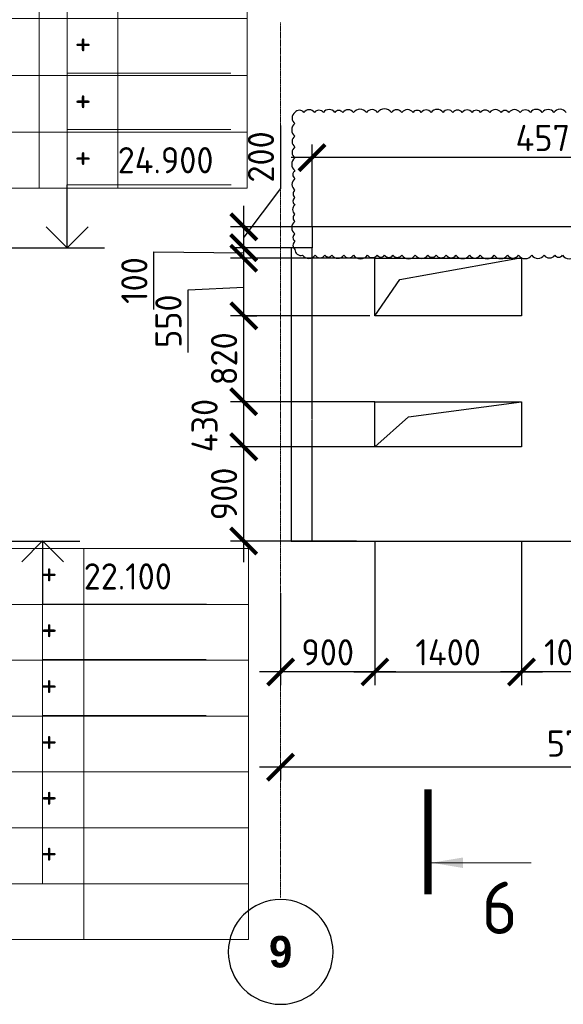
# Model space of a CAD drawing. Header units: millimetres. Extents: x 247266 to 730847, y -636031 to 10052.
# Tile 256 of 256: x 552527 to 557717, y -164710 to -155310. Entities that reach past the tile are written whole.
import ezdxf

# ---------------------------------------------------------------- set-up
doc = ezdxf.new("R2010")
doc.units = ezdxf.units.MM
for name, pattern in [('______5', [1100, 800, -100, 100, -100]), ('________', [0]), ('HIDDEN2', [4.7625, 3.175, -1.5875]), ('осевая', [50.8, 31.75, -6.35, 6.35, -6.35])]:
    doc.linetypes.add(name, pattern=pattern)
for name, color, linetype, lineweight in [('RAZMER', 7, 'Continuous', 15), ('Standard', 7, 'Continuous', 25), ('АС-Таблицы', 7, 'Continuous', 20), ('Оси', 7, '______5', 18), ('отметки', 7, 'Continuous', 18), ('Узлы', 7, 'Continuous', 0)]:
    doc.layers.add(name, color=color, linetype=linetype, lineweight=lineweight)
for name, color, linetype in [('Исправления', 1, 'Continuous'), ('РАЗМЕРЫ', 7, 'Continuous'), ('СПДС_РАЗМЕРЫ', 7, 'Continuous')]:
    doc.layers.add(name, color=color, linetype=linetype)
doc.styles.add('Century Gothic', font='GOTHIC.TTF')
doc.styles.add('GOST-2.304_Type-B', font='GOST_Common.ttf')
doc.styles.add('ГОСТ', font='GOST_Common.ttf')
doc.dimstyles.new('СПДС', dxfattribs={"dimscale": 100, "dimtxt": 2.5, "dimasz": 2.5, "dimexe": 1.25, "dimexo": 0, "dimtad": 1, "dimdec": 0, "dimtxsty": 'GOST-2.304_Type-B', "dimblk": 'ARCHTICK', "dimcen": 2.5, "dimdle": 2, "dimadec": 0, "dimazin": 2, "dimtfac": 0.75, "dimtdec": 0, "dimtmove": 1, "dimatfit": 3, "dimfxl": 1, "dimtolj": 1, "dimarcsym": 1})

# ---------------------------------------------------------------- blocks, each defined once
blk = doc.blocks.new('_ArchTick')
at = {"color": 0, "linetype": 'ByBlock', "const_width": 0.15}
blk.add_lwpolyline([(-0.5, -0.5), (0.5, 0.5)], dxfattribs=at)
blk = doc.blocks.new('*D230')
at = {"color": 0, "lineweight": -2}
for p, q in [((536285.3, -162232.6), (536285.3, -162107.6)), ((537385.3, -162232.6), (537385.3, -162107.6)), ((537585.3, -162232.6), (536085.3, -162232.6))]:
    blk.add_line(p, q, dxfattribs=at)
at = {"layer": 'DEFPOINTS', "color": 0, "ltscale": 100}
for p in [(536285.3, -162232.6), (536285.3, -162232.6), (537385.3, -162232.6)]:
    blk.add_point(p, dxfattribs=at)
at = {"color": 0, "lineweight": -2, "ltscale": 100, "xscale": 250, "yscale": 250, "zscale": 250, "rotation": 180}
blk.add_blockref('_ArchTick', (536285.3, -162232.6), dxfattribs=at)
at = {"color": 0, "lineweight": -2, "ltscale": 100, "xscale": 250, "yscale": 250, "zscale": 250}
blk.add_blockref('_ArchTick', (537385.3, -162232.6), dxfattribs=at)
at = {"color": 0, "lineweight": 0, "ltscale": 100, "insert": (536835.3, -162007.4), "char_height": 250, "width": 83333.333, "attachment_point": 5, "style": 'GOST-2.304_Type-B'}
blk.add_mtext('\\A1;1100', dxfattribs=at)
blk = doc.blocks.new('*D231')
at = {"color": 0, "lineweight": -2}
for p, q in [((533285.3, -162232.6), (533285.3, -162107.6)), ((536285.3, -162232.6), (536285.3, -162107.6)), ((536485.3, -162232.6), (533085.3, -162232.6))]:
    blk.add_line(p, q, dxfattribs=at)
at = {"layer": 'DEFPOINTS', "color": 0, "ltscale": 100}
for p in [(533285.3, -162232.6), (533285.3, -162232.6), (536285.3, -162232.6)]:
    blk.add_point(p, dxfattribs=at)
at = {"color": 0, "lineweight": -2, "ltscale": 100, "xscale": 250, "yscale": 250, "zscale": 250, "rotation": 180}
blk.add_blockref('_ArchTick', (533285.3, -162232.6), dxfattribs=at)
at = {"color": 0, "lineweight": -2, "ltscale": 100, "xscale": 250, "yscale": 250, "zscale": 250}
blk.add_blockref('_ArchTick', (536285.3, -162232.6), dxfattribs=at)
at = {"color": 0, "lineweight": 0, "ltscale": 100, "insert": (534810.4, -162007.4), "char_height": 250, "width": 83333.333, "attachment_point": 5, "style": 'GOST-2.304_Type-B'}
blk.add_mtext('\\A1;3000', dxfattribs=at)
blk = doc.blocks.new('*D232')
at = {"color": 0, "lineweight": -2}
for p, q in [((530185.3, -162656.1), (530185.3, -162107.6)), ((533285.3, -162232.6), (533285.3, -162107.6)), ((533485.3, -162232.6), (529985.3, -162232.6))]:
    blk.add_line(p, q, dxfattribs=at)
at = {"layer": 'DEFPOINTS', "color": 0, "ltscale": 100}
for p in [(530185.3, -162232.6), (533285.3, -162232.6), (530185.3, -162656.1)]:
    blk.add_point(p, dxfattribs=at)
at = {"color": 0, "lineweight": -2, "ltscale": 100, "xscale": 250, "yscale": 250, "zscale": 250, "rotation": 180}
blk.add_blockref('_ArchTick', (530185.3, -162232.6), dxfattribs=at)
at = {"color": 0, "lineweight": -2, "ltscale": 100, "xscale": 250, "yscale": 250, "zscale": 250}
blk.add_blockref('_ArchTick', (533285.3, -162232.6), dxfattribs=at)
at = {"color": 0, "lineweight": 0, "ltscale": 100, "insert": (531735.3, -162007.4), "char_height": 250, "width": 83333.333, "attachment_point": 5, "style": 'GOST-2.304_Type-B'}
blk.add_mtext('\\A1;3100', dxfattribs=at)
blk = doc.blocks.new('*D233')
at = {"color": 0, "lineweight": -2}
for p, q in [((549040.9, -162232.6), (549040.9, -162107.6)), ((550140.9, -162232.6), (550140.9, -162107.6)), ((550340.9, -162232.6), (548840.9, -162232.6))]:
    blk.add_line(p, q, dxfattribs=at)
at = {"layer": 'DEFPOINTS', "color": 0, "ltscale": 100}
for p in [(549040.9, -162232.6), (549040.9, -162232.6), (550140.9, -162232.6)]:
    blk.add_point(p, dxfattribs=at)
at = {"color": 0, "lineweight": -2, "ltscale": 100, "xscale": 250, "yscale": 250, "zscale": 250, "rotation": 180}
blk.add_blockref('_ArchTick', (549040.9, -162232.6), dxfattribs=at)
at = {"color": 0, "lineweight": -2, "ltscale": 100, "xscale": 250, "yscale": 250, "zscale": 250}
blk.add_blockref('_ArchTick', (550140.9, -162232.6), dxfattribs=at)
at = {"color": 0, "lineweight": 0, "ltscale": 100, "insert": (549590.9, -162007.4), "char_height": 250, "width": 83333.333, "attachment_point": 5, "style": 'GOST-2.304_Type-B'}
blk.add_mtext('\\A1;1100', dxfattribs=at)
blk = doc.blocks.new('*D234')
at = {"color": 0, "lineweight": -2}
for p, q in [((546040.9, -162232.6), (546040.9, -162107.6)), ((549040.9, -162232.6), (549040.9, -162107.6)), ((549240.9, -162232.6), (545840.9, -162232.6))]:
    blk.add_line(p, q, dxfattribs=at)
at = {"layer": 'DEFPOINTS', "color": 0, "ltscale": 100}
for p in [(546040.9, -162232.6), (546040.9, -162232.6), (549040.9, -162232.6)]:
    blk.add_point(p, dxfattribs=at)
at = {"color": 0, "lineweight": -2, "ltscale": 100, "xscale": 250, "yscale": 250, "zscale": 250, "rotation": 180}
blk.add_blockref('_ArchTick', (546040.9, -162232.6), dxfattribs=at)
at = {"color": 0, "lineweight": -2, "ltscale": 100, "xscale": 250, "yscale": 250, "zscale": 250}
blk.add_blockref('_ArchTick', (549040.9, -162232.6), dxfattribs=at)
at = {"color": 0, "lineweight": 0, "ltscale": 100, "insert": (547566, -162007.4), "char_height": 250, "width": 83333.333, "attachment_point": 5, "style": 'GOST-2.304_Type-B'}
blk.add_mtext('\\A1;3000', dxfattribs=at)
blk = doc.blocks.new('*D235')
at = {"color": 0, "lineweight": -2}
for p, q in [((542940.9, -162656.1), (542940.9, -162107.6)), ((546040.9, -162232.6), (546040.9, -162107.6)), ((546240.9, -162232.6), (542740.9, -162232.6))]:
    blk.add_line(p, q, dxfattribs=at)
at = {"layer": 'DEFPOINTS', "color": 0, "ltscale": 100}
for p in [(542940.9, -162232.6), (546040.9, -162232.6), (542940.9, -162656.1)]:
    blk.add_point(p, dxfattribs=at)
at = {"color": 0, "lineweight": -2, "ltscale": 100, "xscale": 250, "yscale": 250, "zscale": 250, "rotation": 180}
blk.add_blockref('_ArchTick', (542940.9, -162232.6), dxfattribs=at)
at = {"color": 0, "lineweight": -2, "ltscale": 100, "xscale": 250, "yscale": 250, "zscale": 250}
blk.add_blockref('_ArchTick', (546040.9, -162232.6), dxfattribs=at)
at = {"color": 0, "lineweight": 0, "ltscale": 100, "insert": (544490.9, -162007.4), "char_height": 250, "width": 83333.333, "attachment_point": 5, "style": 'GOST-2.304_Type-B'}
blk.add_mtext('\\A1;3100', dxfattribs=at)
blk = doc.blocks.new('NSY101')
at = {"color": 0, "linetype": 'ByBlock', "lineweight": -2}
blk.add_circle((0, 0), 50, dxfattribs=at)
blk = doc.blocks.new('*D338')
at = {"color": 0, "lineweight": -2}
for p, q in [((562468, -162445.8), (560518, -162445.8)), ((560718, -162445.8), (560718, -162570.8)), ((562268, -162445.8), (562268, -162570.8))]:
    blk.add_line(p, q, dxfattribs=at)
at = {"layer": 'DEFPOINTS', "color": 0, "ltscale": 100}
for p in [(560718, -162445.8), (560718, -162445.8), (562268, -162445.8)]:
    blk.add_point(p, dxfattribs=at)
at = {"color": 0, "lineweight": -2, "ltscale": 100, "xscale": 250, "yscale": 250, "zscale": 250, "rotation": 180}
blk.add_blockref('_ArchTick', (560718, -162445.8), dxfattribs=at)
at = {"color": 0, "lineweight": -2, "ltscale": 100, "xscale": 250, "yscale": 250, "zscale": 250}
blk.add_blockref('_ArchTick', (562268, -162445.8), dxfattribs=at)
at = {"color": 0, "lineweight": 0, "ltscale": 100, "insert": (561493, -162220.6), "char_height": 250, "width": 83333.333, "attachment_point": 5, "style": 'GOST-2.304_Type-B'}
blk.add_mtext('\\A1;1550', dxfattribs=at)
blk = doc.blocks.new('*D339')
at = {"color": 0, "lineweight": -2}
for p, q in [((560918, -162445.8), (554818, -162445.8)), ((555018, -162445.8), (555018, -162570.8)), ((560718, -162445.8), (560718, -162570.8))]:
    blk.add_line(p, q, dxfattribs=at)
at = {"layer": 'DEFPOINTS', "color": 0, "ltscale": 100}
for p in [(555018, -162445.8), (555018, -162445.8), (560718, -162445.8)]:
    blk.add_point(p, dxfattribs=at)
at = {"color": 0, "lineweight": -2, "ltscale": 100, "xscale": 250, "yscale": 250, "zscale": 250, "rotation": 180}
blk.add_blockref('_ArchTick', (555018, -162445.8), dxfattribs=at)
at = {"color": 0, "lineweight": -2, "ltscale": 100, "xscale": 250, "yscale": 250, "zscale": 250}
blk.add_blockref('_ArchTick', (560718, -162445.8), dxfattribs=at)
at = {"color": 0, "lineweight": 0, "ltscale": 100, "insert": (557893.2, -162220.4), "char_height": 250, "width": 83333.333, "attachment_point": 5, "style": 'GOST-2.304_Type-B'}
blk.add_mtext('\\A1;5700', dxfattribs=at)
blk = doc.blocks.new('*D340')
at = {"layer": 'DEFPOINTS', "color": 0, "ltscale": 100}
for p in [(555918, -160287.3), (557318, -160287.3), (557318, -161537.1)]:
    blk.add_point(p, dxfattribs=at)
at = {"layer": 'РАЗМЕРЫ', "color": 0, "lineweight": -2}
for p, q in [((555918, -160287.3), (555918, -161662.1)), ((557318, -160287.3), (557318, -161662.1)), ((555718, -161537.1), (557518, -161537.1))]:
    blk.add_line(p, q, dxfattribs=at)
at = {"layer": 'РАЗМЕРЫ', "color": 0, "lineweight": -2, "ltscale": 100, "xscale": 250, "yscale": 250, "zscale": 250, "rotation": 180}
blk.add_blockref('_ArchTick', (555918, -161537.1), dxfattribs=at)
at = {"layer": 'РАЗМЕРЫ', "color": 0, "lineweight": -2, "ltscale": 100, "xscale": 250, "yscale": 250, "zscale": 250}
blk.add_blockref('_ArchTick', (557318, -161537.1), dxfattribs=at)
at = {"layer": 'РАЗМЕРЫ', "color": 0, "lineweight": 0, "ltscale": 100, "insert": (556618, -161349.4), "char_height": 250, "attachment_point": 5, "style": 'GOST-2.304_Type-B'}
blk.add_mtext('\\A1;1400', dxfattribs=at)
blk = doc.blocks.new('*D349')
at = {"layer": 'DEFPOINTS', "color": 0, "ltscale": 100}
for p in [(555918, -160585.4), (555018, -160784.1), (555018, -161537.1)]:
    blk.add_point(p, dxfattribs=at)
at = {"layer": 'РАЗМЕРЫ', "color": 0, "lineweight": -2}
for p, q in [((555918, -160585.4), (555918, -161662.1)), ((555018, -160784.1), (555018, -161662.1)), ((556118, -161537.1), (554818, -161537.1))]:
    blk.add_line(p, q, dxfattribs=at)
at = {"layer": 'РАЗМЕРЫ', "color": 0, "lineweight": -2, "ltscale": 100, "xscale": 250, "yscale": 250, "zscale": 250, "rotation": 180}
blk.add_blockref('_ArchTick', (555018, -161537.1), dxfattribs=at)
at = {"layer": 'РАЗМЕРЫ', "color": 0, "lineweight": -2, "ltscale": 100, "xscale": 250, "yscale": 250, "zscale": 250}
blk.add_blockref('_ArchTick', (555918, -161537.1), dxfattribs=at)
at = {"layer": 'РАЗМЕРЫ', "color": 0, "lineweight": 0, "ltscale": 100, "insert": (555468, -161349.4), "char_height": 250, "attachment_point": 5, "style": 'GOST-2.304_Type-B'}
blk.add_mtext('\\A1;900', dxfattribs=at)
blk = doc.blocks.new('*D343')
at = {"layer": 'DEFPOINTS', "color": 0, "ltscale": 100}
for p in [(554666.1, -159387.3), (555869.7, -159387.3), (555741.7, -160287.3)]:
    blk.add_point(p, dxfattribs=at)
at = {"layer": 'РАЗМЕРЫ', "color": 0, "lineweight": -2}
for p, q in [((554666.1, -160487.3), (554666.1, -159187.3)), ((555869.7, -159387.3), (554541.1, -159387.3)), ((555741.7, -160287.3), (554541.1, -160287.3))]:
    blk.add_line(p, q, dxfattribs=at)
at = {"layer": 'РАЗМЕРЫ', "color": 0, "lineweight": -2, "ltscale": 100, "xscale": 250, "yscale": 250, "zscale": 250}
for p, rotation in [((554666.1, -159387.3), 90), ((554666.1, -160287.3), 270)]:
    blk.add_blockref('_ArchTick', p, dxfattribs=dict(at, rotation=rotation))
at = {"layer": 'РАЗМЕРЫ', "color": 0, "lineweight": 0, "ltscale": 100, "insert": (554478.5, -159837.3), "char_height": 250, "attachment_point": 5, "rotation": 90, "style": 'GOST-2.304_Type-B'}
blk.add_mtext('\\A1;900', dxfattribs=at)
blk = doc.blocks.new('*D344')
at = {"layer": 'DEFPOINTS', "color": 0, "ltscale": 100}
for p in [(554666.1, -157287.3), (555318, -157287.3), (555218, -157487.3)]:
    blk.add_point(p, dxfattribs=at)
at = {"layer": 'РАЗМЕРЫ', "color": 0, "lineweight": -2}
for p, q in [((555018, -156320.3), (555018, -156920.7)), ((555018, -156920.7), (554666.1, -157387.3)), ((554666.1, -157687.3), (554666.1, -157087.3)), ((555318, -157287.3), (554541.1, -157287.3)), ((555218, -157487.3), (554541.1, -157487.3))]:
    blk.add_line(p, q, dxfattribs=at)
at = {"layer": 'РАЗМЕРЫ', "color": 0, "lineweight": -2, "ltscale": 100, "xscale": 250, "yscale": 250, "zscale": 250}
for p, rotation in [((554666.1, -157287.3), 90), ((554666.1, -157487.3), 270)]:
    blk.add_blockref('_ArchTick', p, dxfattribs=dict(at, rotation=rotation))
at = {"layer": 'РАЗМЕРЫ', "color": 0, "lineweight": 0, "ltscale": 100, "insert": (554830.4, -156620.5), "char_height": 250, "attachment_point": 5, "rotation": 90, "style": 'GOST-2.304_Type-B'}
blk.add_mtext('\\A1;200', dxfattribs=at)
blk = doc.blocks.new('*D350')
at = {"layer": 'DEFPOINTS', "color": 0, "ltscale": 100}
for p in [(554666.1, -158957.3), (555918, -158957.3), (555918, -159387.3)]:
    blk.add_point(p, dxfattribs=at)
at = {"layer": 'РАЗМЕРЫ', "color": 0, "lineweight": -2}
for p, q in [((554666.1, -159587.3), (554666.1, -158757.3)), ((555918, -158957.3), (554541.1, -158957.3)), ((555918, -159387.3), (554541.1, -159387.3))]:
    blk.add_line(p, q, dxfattribs=at)
at = {"layer": 'РАЗМЕРЫ', "color": 0, "lineweight": -2, "ltscale": 100, "xscale": 250, "yscale": 250, "zscale": 250}
for p, rotation in [((554666.1, -158957.3), 90), ((554666.1, -159387.3), 270)]:
    blk.add_blockref('_ArchTick', p, dxfattribs=dict(at, rotation=rotation))
at = {"layer": 'РАЗМЕРЫ', "color": 0, "lineweight": 0, "ltscale": 100, "insert": (554292, -159185), "char_height": 250, "attachment_point": 5, "rotation": 90, "style": 'GOST-2.304_Type-B'}
blk.add_mtext('\\A1;430', dxfattribs=at)
blk = doc.blocks.new('*D351')
at = {"layer": 'DEFPOINTS', "color": 0, "ltscale": 100}
for p in [(554666.1, -157587.3), (555918, -157587.3), (555869.9, -158137.3)]:
    blk.add_point(p, dxfattribs=at)
at = {"layer": 'РАЗМЕРЫ', "color": 0, "lineweight": -2}
for p, q in [((554666.1, -158337.3), (554666.1, -157387.3)), ((555918, -157587.3), (554541.1, -157587.3)), ((554134.9, -157888.2), (554666.1, -157862.3)), ((554134.9, -158488.7), (554134.9, -157888.2)), ((555869.9, -158137.3), (554541.1, -158137.3))]:
    blk.add_line(p, q, dxfattribs=at)
at = {"layer": 'РАЗМЕРЫ', "color": 0, "lineweight": -2, "ltscale": 100, "xscale": 250, "yscale": 250, "zscale": 250}
for p, rotation in [((554666.1, -157587.3), 90), ((554666.1, -158137.3), 270)]:
    blk.add_blockref('_ArchTick', p, dxfattribs=dict(at, rotation=rotation))
at = {"layer": 'РАЗМЕРЫ', "color": 0, "lineweight": 0, "ltscale": 100, "insert": (553947.3, -158188.5), "char_height": 250, "attachment_point": 5, "rotation": 90, "style": 'GOST-2.304_Type-B'}
blk.add_mtext('\\A1;550', dxfattribs=at)
blk = doc.blocks.new('*D352')
at = {"layer": 'DEFPOINTS', "color": 0, "ltscale": 100}
for p in [(554666.1, -157487.3), (555318, -157487.3), (555918, -157587.3)]:
    blk.add_point(p, dxfattribs=at)
at = {"layer": 'РАЗМЕРЫ', "color": 0, "lineweight": -2}
for p, q in [((554666.1, -157787.3), (554666.1, -157287.3)), ((553809.2, -158075.3), (553809.2, -157524.8)), ((553809.2, -157524.8), (554666.1, -157537.3)), ((555318, -157487.3), (554541.1, -157487.3)), ((555918, -157587.3), (554541.1, -157587.3))]:
    blk.add_line(p, q, dxfattribs=at)
at = {"layer": 'РАЗМЕРЫ', "color": 0, "lineweight": -2, "ltscale": 100, "xscale": 250, "yscale": 250, "zscale": 250}
for p, rotation in [((554666.1, -157487.3), 270), ((554666.1, -157587.3), 90)]:
    blk.add_blockref('_ArchTick', p, dxfattribs=dict(at, rotation=rotation))
at = {"layer": 'РАЗМЕРЫ', "color": 0, "lineweight": 0, "ltscale": 100, "insert": (553621.6, -157800.1), "char_height": 250, "attachment_point": 5, "rotation": 90, "style": 'GOST-2.304_Type-B'}
blk.add_mtext('\\A1;100', dxfattribs=at)
blk = doc.blocks.new('*D353')
at = {"layer": 'DEFPOINTS', "color": 0, "ltscale": 100}
for p in [(554666.1, -158137.3), (554666.1, -158137.3), (555918, -158957.3)]:
    blk.add_point(p, dxfattribs=at)
at = {"layer": 'РАЗМЕРЫ', "color": 0, "lineweight": -2}
for p, q in [((554666.1, -159157.3), (554666.1, -157937.3)), ((554666.1, -158137.3), (554791.1, -158137.3)), ((555918, -158957.3), (554541.1, -158957.3))]:
    blk.add_line(p, q, dxfattribs=at)
at = {"layer": 'РАЗМЕРЫ', "color": 0, "lineweight": -2, "ltscale": 100, "xscale": 250, "yscale": 250, "zscale": 250}
for p, rotation in [((554666.1, -158137.3), 90), ((554666.1, -158957.3), 270)]:
    blk.add_blockref('_ArchTick', p, dxfattribs=dict(at, rotation=rotation))
at = {"layer": 'РАЗМЕРЫ', "color": 0, "lineweight": 0, "ltscale": 100, "insert": (554478.5, -158547.3), "char_height": 250, "attachment_point": 5, "rotation": 90, "style": 'GOST-2.304_Type-B'}
blk.add_mtext('\\A1;820', dxfattribs=at)
blk = doc.blocks.new('*D488')
at = {"color": 0, "lineweight": -2}
for p, q in [((588466.5, -162024.6), (588466.5, -161899.6)), ((589566.5, -162024.6), (589566.5, -161899.6)), ((589766.5, -162024.6), (588266.5, -162024.6))]:
    blk.add_line(p, q, dxfattribs=at)
at = {"layer": 'DEFPOINTS', "color": 0, "ltscale": 100}
for p in [(588466.5, -162024.6), (588466.5, -162024.6), (589566.5, -162024.6)]:
    blk.add_point(p, dxfattribs=at)
at = {"color": 0, "lineweight": -2, "ltscale": 100, "xscale": 250, "yscale": 250, "zscale": 250, "rotation": 180}
blk.add_blockref('_ArchTick', (588466.5, -162024.6), dxfattribs=at)
at = {"color": 0, "lineweight": -2, "ltscale": 100, "xscale": 250, "yscale": 250, "zscale": 250}
blk.add_blockref('_ArchTick', (589566.5, -162024.6), dxfattribs=at)
at = {"color": 0, "lineweight": 0, "ltscale": 100, "insert": (589016.5, -161799.5), "char_height": 250, "width": 83333.333, "attachment_point": 5, "style": 'GOST-2.304_Type-B'}
blk.add_mtext('\\A1;1100', dxfattribs=at)
blk = doc.blocks.new('*D489')
at = {"color": 0, "lineweight": -2}
for p, q in [((585466.5, -162024.6), (585466.5, -161899.6)), ((588466.5, -162024.6), (588466.5, -161899.6)), ((588666.5, -162024.6), (585266.5, -162024.6))]:
    blk.add_line(p, q, dxfattribs=at)
at = {"layer": 'DEFPOINTS', "color": 0, "ltscale": 100}
for p in [(585466.5, -162024.6), (585466.5, -162024.6), (588466.5, -162024.6)]:
    blk.add_point(p, dxfattribs=at)
at = {"color": 0, "lineweight": -2, "ltscale": 100, "xscale": 250, "yscale": 250, "zscale": 250, "rotation": 180}
blk.add_blockref('_ArchTick', (585466.5, -162024.6), dxfattribs=at)
at = {"color": 0, "lineweight": -2, "ltscale": 100, "xscale": 250, "yscale": 250, "zscale": 250}
blk.add_blockref('_ArchTick', (588466.5, -162024.6), dxfattribs=at)
at = {"color": 0, "lineweight": 0, "ltscale": 100, "insert": (586991.7, -161799.5), "char_height": 250, "width": 83333.333, "attachment_point": 5, "style": 'GOST-2.304_Type-B'}
blk.add_mtext('\\A1;3000', dxfattribs=at)
blk = doc.blocks.new('*D490')
at = {"color": 0, "lineweight": -2}
for p, q in [((582366.5, -162448.2), (582366.5, -161899.6)), ((585466.5, -162024.6), (585466.5, -161899.6)), ((585666.5, -162024.6), (582166.5, -162024.6))]:
    blk.add_line(p, q, dxfattribs=at)
at = {"layer": 'DEFPOINTS', "color": 0, "ltscale": 100}
for p in [(582366.5, -162024.6), (585466.5, -162024.6), (582366.5, -162448.2)]:
    blk.add_point(p, dxfattribs=at)
at = {"color": 0, "lineweight": -2, "ltscale": 100, "xscale": 250, "yscale": 250, "zscale": 250, "rotation": 180}
blk.add_blockref('_ArchTick', (582366.5, -162024.6), dxfattribs=at)
at = {"color": 0, "lineweight": -2, "ltscale": 100, "xscale": 250, "yscale": 250, "zscale": 250}
blk.add_blockref('_ArchTick', (585466.5, -162024.6), dxfattribs=at)
at = {"color": 0, "lineweight": 0, "ltscale": 100, "insert": (583916.5, -161799.5), "char_height": 250, "width": 83333.333, "attachment_point": 5, "style": 'GOST-2.304_Type-B'}
blk.add_mtext('\\A1;3100', dxfattribs=at)
blk = doc.blocks.new('*T1291')
at = {"layer": 'DEFPOINTS', "color": 8, "linetype": 'ByBlock', "lineweight": 0}
for p, q in [((0, 0), (3721.6, 0)), ((0, 0), (0, -3780.7)), ((561.2, 0), (561.2, -3780.7)), ((1734.3, 0), (1734.3, -3780.7)), ((2484.3, 0), (2484.3, -3780.7)), ((3721.6, 0), (3721.6, -3780.7)), ((0, -533.3), (3721.6, -533.3)), ((0, -1076.1), (3721.6, -1076.1)), ((0, -1619), (3721.6, -1619)), ((0, -2161.8), (3721.6, -2161.8)), ((0, -2704.6), (3721.6, -2704.6)), ((0, -3247.4), (3721.6, -3247.4)), ((0, -3780.7), (3721.6, -3780.7))]:
    blk.add_line(p, q, dxfattribs=at)
at = {"layer": 'АС-Таблицы', "color": 0, "char_height": 250, "style": 'ГОСТ'}
for s, insert, width, attachment_point in [('+', (461.2, -633.3), 361.223, 3), ('+', (2384.3, -633.3), 550, 3), ('+', (461.2, -1176.1), 361.223, 3), ('+', (2384.3, -1176.1), 550, 3), ('+', (461.2, -1719), 361.223, 3), ('+', (2234.3, -1719), 250, 3), ('+', (461.2, -2261.8), 361.223, 3), ('+', (2234.3, -2261.8), 250, 3), ('+', (461.2, -2804.6), 361.223, 3), ('+', (2234.3, -2804.6), 250, 3), ('6,900', (561.2, -3514.1), 1173.087, 4), ('24.900', (2484.3, -3514.1), 1237.25, 4), ('+', (461.2, -3347.4), 361.223, 3), ('+', (2234.3, -3347.4), 250, 3)]:
    blk.add_mtext(s, dxfattribs=dict(at, insert=insert, width=width, attachment_point=attachment_point))
blk = doc.blocks.new('*T1649')
at = {"layer": 'DEFPOINTS', "color": 8, "linetype": 'ByBlock', "lineweight": 0}
for p, q in [((0, 3733.3), (4233.4, 3733.3)), ((0, 0), (0, 3733.3)), ((561.2, 0), (561.2, 3733.3)), ((1592.2, 0), (1592.2, 3733.3)), ((2660.3, 0), (2660.3, 3733.3)), ((4233.4, 0), (4233.4, 3733.3)), ((0, 3200), (4233.4, 3200)), ((0, 2666.7), (4233.4, 2666.7)), ((0, 2133.3), (4233.4, 2133.3)), ((0, 1600), (4233.4, 1600)), ((0, 1066.7), (4233.4, 1066.7)), ((0, 533.3), (4233.4, 533.3)), ((0, 0), (4233.4, 0))]:
    blk.add_line(p, q, dxfattribs=at)
at = {"layer": 'АС-Таблицы', "color": 0, "char_height": 250, "style": 'ГОСТ'}
for s, insert, width, attachment_point in [('+', (461.2, 3633.3), 361.223, 3), ('4,100', (561.2, 3466.7), 1030.999, 4), ('+', (2410.3, 3633.3), 568.043, 3), ('22.100', (2660.3, 3466.7), 1573.13, 4), ('+', (461.2, 3100), 361.223, 3), ('+', (2410.3, 3100), 568.043, 3), ('+', (461.2, 2566.7), 361.223, 3), ('+', (2410.3, 2566.7), 568.043, 3), ('+', (461.2, 2033.3), 361.223, 3), ('+', (2410.3, 2033.3), 568.043, 3), ('+', (461.2, 1500), 361.223, 3), ('+', (2410.3, 1500), 568.043, 3), ('+', (461.2, 966.7), 361.223, 3), ('+', (2410.3, 966.7), 568.043, 3)]:
    blk.add_mtext(s, dxfattribs=dict(at, insert=insert, width=width, attachment_point=attachment_point))
blk = doc.blocks.new('*D2842')
at = {"layer": 'DEFPOINTS', "color": 0, "ltscale": 100}
for p in [(555318, -156627.3), (555318, -157287.3), (559888, -157287.3)]:
    blk.add_point(p, dxfattribs=at)
at = {"layer": 'РАЗМЕРЫ', "color": 0, "lineweight": -2}
for p, q in [((555318, -157287.3), (555318, -156502.3)), ((559888, -157287.3), (559888, -156502.3)), ((560088, -156627.3), (555118, -156627.3))]:
    blk.add_line(p, q, dxfattribs=at)
at = {"layer": 'РАЗМЕРЫ', "color": 0, "lineweight": -2, "ltscale": 100, "xscale": 250, "yscale": 250, "zscale": 250, "rotation": 180}
blk.add_blockref('_ArchTick', (555318, -156627.3), dxfattribs=at)
at = {"layer": 'РАЗМЕРЫ', "color": 0, "lineweight": -2, "ltscale": 100, "xscale": 250, "yscale": 250, "zscale": 250}
blk.add_blockref('_ArchTick', (559888, -156627.3), dxfattribs=at)
at = {"layer": 'РАЗМЕРЫ', "color": 0, "lineweight": 0, "ltscale": 100, "insert": (557603, -156439.4), "char_height": 250, "attachment_point": 5, "style": 'GOST-2.304_Type-B'}
blk.add_mtext('\\A1;4570', dxfattribs=at)
blk = doc.blocks.new('*D3762')
at = {"layer": 'DEFPOINTS', "color": 0, "ltscale": 100}
for p in [(557318, -160287.3), (558368, -160287.3), (557318, -161537.1)]:
    blk.add_point(p, dxfattribs=at)
at = {"layer": 'СПДС_РАЗМЕРЫ', "color": 0, "lineweight": -2}
for p, q in [((557318, -160287.3), (557318, -161662.1)), ((558368, -160287.3), (558368, -161662.1)), ((558568, -161537.1), (557118, -161537.1))]:
    blk.add_line(p, q, dxfattribs=at)
at = {"layer": 'СПДС_РАЗМЕРЫ', "color": 0, "lineweight": -2, "ltscale": 100, "xscale": 250, "yscale": 250, "zscale": 250, "rotation": 180}
blk.add_blockref('_ArchTick', (557318, -161537.1), dxfattribs=at)
at = {"layer": 'СПДС_РАЗМЕРЫ', "color": 0, "lineweight": -2, "ltscale": 100, "xscale": 250, "yscale": 250, "zscale": 250}
blk.add_blockref('_ArchTick', (558368, -161537.1), dxfattribs=at)
at = {"layer": 'СПДС_РАЗМЕРЫ', "color": 0, "lineweight": 0, "ltscale": 100, "insert": (557843, -161349.4), "char_height": 250, "attachment_point": 5, "style": 'GOST-2.304_Type-B'}
blk.add_mtext('\\A1;1050', dxfattribs=at)

msp = doc.modelspace()

# ---------------------------------------------------------------- linework, layer by layer
for points in [[(550375.78, -157487.35), (553336.75, -157487.35)], [(550140.86, -160287.35), (553101.83, -160287.35)]]:
    msp.add_lwpolyline(points)
at = {"linetype": 'HIDDEN2', "transparency": 33554687}
msp.add_lwpolyline([(555318.05, -157487.35), (555118.05, -157487.35), (555118.05, -160287.35), (555318.05, -160287.35)], close=True, dxfattribs=at)
at = {"layer": 'RAZMER', "ltscale": 100}
for p, q in [((552981.33, -156888.22, 0), (552981.33, -154213.62)), ((552981.33, -155821.56, 0), (554543.83, -155821.56, 0)), ((552981.33, -156357.54, 0), (554543.83, -156357.54, 0)), ((552981.33, -157040.87, 0), (552981.33, -156440.87, 0)), ((552982.85, -156886.45, 0), (554545.35, -156886.45, 0)), ((552746.41, -160733.83, 0), (552746.41, -161333.83, 0)), ((552746.41, -160886.47, 0), (552746.41, -163561.08)), ((552747.93, -160888.24, 0), (554310.43, -160888.24, 0)), ((552746.41, -161417.16, 0), (554308.91, -161417.16, 0)), ((552746.41, -161953.14, 0), (554308.91, -161953.14, 0)), ((552746.41, -162491.76), (554308.91, -162491.76)), ((552746.41, -163025.1), (554308.91, -163025.1)), ((552746.41, -163561.08), (554308.91, -163561.08))]:
    msp.add_line(p, q, dxfattribs=at)
at = {"layer": 'Standard', "linetype": '________', "lineweight": 30, "transparency": 33554687}
for p, q in [((555918.04, -157287.35), (555318.05, -157287.35)), ((555118.05, -157487.35), (555118.05, -160287.35)), ((555918.04, -158957.35), (557318.04, -158957.35)), ((555118.05, -160287.35), (555918.04, -160287.35)), ((555918.04, -160287.35), (562468.05, -160287.35))]:
    msp.add_line(p, q, dxfattribs=at)
for points in [[(555318.05, -157287.35), (555318.05, -157487.35)], [(562468.05, -157487.35), (559888.05, -157487.35), (559888.05, -157287.35), (555918.04, -157287.35)]]:
    msp.add_lwpolyline(points, dxfattribs=at)
for points in [[(555918.04, -157587.35), (557318.04, -157587.35), (557318.04, -158137.35), (555918.04, -158137.35)], [(555918.04, -158957.35), (557318.04, -158957.35), (557318.04, -159387.35), (555918.04, -159387.35)]]:
    msp.add_lwpolyline(points, close=True, dxfattribs=at)
at = {"layer": 'Исправления'}
msp.add_lwpolyline([(557744.63, -156196.44, 0.5205671), (557627.34, -156196.44, 0.5205671), (557516.14, -156196.44, 0.5205671), (557402.94, -156196.44, 0.5205671), (557304.23, -156196.44, 0.5205671), (557198, -156196.44, 0.5205671), (557122.39, -156196.44, 0.5205671), (557016.29, -156196.44, 0.5205671), (556927.47, -156196.44, 0.5205671), (556846.33, -156196.44, 0.5205671), (556752.93, -156196.44, 0.5205671), (556662.49, -156196.44, 0.5205671), (556568.86, -156196.44, 0.5205671), (556455.23, -156196.44, 0.5205671), (556361.34, -156196.44, 0.5205671), (556282.29, -156196.44, 0.5205671), (556176.69, -156196.44, 0.5205671), (556076.42, -156196.44, 0.5205671), (555944.35, -156196.44, 0.5205671), (555838.12, -156196.44, 0.5205671), (555714.11, -156196.44, 0.5205671), (555610.97, -156196.44, 0.5205671), (555535.68, -156196.44, 0.5205671), (555426.39, -156196.44, 0.5205671), (555340.86, -156196.44, 0.5205671), (555241.04, -156196.44, 0.5205671), (555155.15, -156196.44, 0.5205671), (555155.15, -156302.16, 0.5205671), (555155.15, -156421.82, 0.5205671), (555155.15, -156525.13, 0.5205671), (555155.15, -156630.28, 0.5205671), (555155.15, -156750.41, 0.5205671), (555155.15, -156827.52, 0.5205671), (555155.15, -156937.74, 0.5205671), (555155.15, -157006.89, 0.5205671), (555155.15, -157079.91, 0.5205671), (555155.15, -157166.33, 0.5205671), (555155.15, -157236.51, 0.5205671), (555155.15, -157353.37, 0.5205671), (555155.15, -157426.67, 0.5205671), (555155.15, -157503.5, 0.5205671), (555227.82, -157558.26, 0.5205671), (555347.56, -157558.26, 0.5205671), (555441.54, -157558.26, 0.5205671), (555508.65, -157558.26, 0.5205671), (555620.88, -157558.26, 0.5205671), (555714.74, -157558.26, 0.5205671), (555847.82, -157558.26, 0.5205671), (555938.94, -157558.26, 0.5205671), (556011.6, -157558.26, 0.5205671), (556090.98, -157558.26, 0.5205671), (556174.53, -157558.26, 0.5205671), (556304.19, -157558.26, 0.5205671), (556424.85, -157558.26, 0.5205671), (556502.29, -157558.26, 0.5205671), (556599.92, -157558.26, 0.5205671), (556692.37, -157558.26, 0.5205671), (556820.11, -157558.26, 0.5205671), (556924.99, -157558.26, 0.5205671), (557055.96, -157558.26, 0.5205671), (557183.36, -157558.26, 0.5205671), (557288.92, -157558.26, 0.5205671), (557416.11, -157558.26, 0.5205671), (557534.83, -157558.26, 0.5205671), (557635.58, -157558.26, 0.5205671), (557709.36, -157558.26, 0.5205671), (557839.59, -157558.26, 0.5205671)], format="xyb", dxfattribs=at)
at = {"layer": 'Оси', "linetype": 'осевая', "lineweight": 0, "ltscale": 0.3, "transparency": 33554687}
msp.add_line((555018.05, -155337.59), (555018.05, -163693.7), dxfattribs=at)
at = {"layer": 'отметки', "linetype": 'Continuous', "lineweight": 25, "ltscale": 100}
for p, q in [((552981.33, -157488.22, 0), (552981.33, -156888.22, 0)), ((552746.41, -160286.47, 0), (552746.41, -160886.47, 0))]:
    msp.add_line(p, q, dxfattribs=at)
at = {"layer": 'отметки', "linetype": 'Continuous', "lineweight": 25, "ltscale": 100, "elevation": 0}
for points in [[(552781.33, -157288.22), (552981.33, -157488.22), (553181.33, -157288.22)], [(552546.41, -160486.47), (552746.41, -160286.47), (552946.41, -160486.47)]]:
    msp.add_lwpolyline(points, dxfattribs=at)
at = {"layer": 'РАЗМЕРЫ'}
for points in [[(555918.04, -158137.35), (556155.47, -157788.88), (557290.71, -157587.35)], [(555918.04, -159387.35), (556238.35, -159101.76), (557318.04, -158957.35)]]:
    msp.add_lwpolyline(points, dxfattribs=at)
at = {"layer": 'Узлы', "linetype": 'Continuous', "lineweight": 0}
msp.add_line((556460.05, -163358.26, 200), (557410.05, -163358.26, 200), dxfattribs=at)
at = {"layer": 'Узлы', "linetype": 'Continuous', "lineweight": 0, "const_width": 70, "elevation": 200}
msp.add_lwpolyline([(556425.05, -163658.26), (556425.05, -162658.26)], dxfattribs=at)
at = {"layer": 'Узлы', "linetype": 'Continuous', "lineweight": 0}
msp.add_solid([(556460.05, -163358.26, 200), (556760.5, -163408.53, 200), (556760.5, -163307.98, 200)], dxfattribs=at)

# ---------------------------------------------------------------- block references
for name, p in [('*T1291', (550978.57, -153137.47)), ('*T1649', (550478.06, -164091.76))]:
    msp.add_blockref(name, p)
at = {"layer": 'Оси', "linetype": 'Continuous', "lineweight": 25, "transparency": 33554687, "xscale": -9.999999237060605, "yscale": 9.999999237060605, "zscale": 9.999999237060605}
msp.add_blockref('NSY101', (555018.59, -164209.57), dxfattribs=at)

# ---------------------------------------------------------------- texts
at = {"layer": 'Оси', "linetype": 'Continuous', "lineweight": 25, "transparency": 33554687, "insert": (555018.59, -164209.57), "char_height": 300, "width": 385, "attachment_point": 5, "style": 'Century Gothic'}
msp.add_mtext('\\A1;{\\fCentury Gothic|i0|b1;\\H300.000000;\\W1.000000;\\C16;9}\\P', dxfattribs=at)
at = {"layer": 'Узлы', "linetype": 'Continuous', "lineweight": 0, "insert": (557110.05, -163788.26, 200), "char_height": 500, "attachment_point": 5, "style": 'GOST-2.304_Type-B'}
msp.add_mtext_dynamic_manual_height_columns('6', width=723.8798, gutter_width=25, heights=[0], dxfattribs=at)

# ---------------------------------------------------------------- dimensions: what is measured, and where the dimension line sits
at = {"lineweight": 0}
for base, p1, p2, picture, middle in [((582366.51, -162024.64), (585466.51, -162024.64), (582366.51, -162448.17), '*D490', (583916.51, -162024.64)), ((585466.51, -162024.64), (588466.51, -162024.64), (585466.51, -162024.64), '*D489', (586991.66, -162024.64)), ((588466.51, -162024.64), (589566.51, -162024.64), (588466.51, -162024.64), '*D488', (589016.51, -162024.64)), ((530185.3, -162232.56), (533285.3, -162232.56), (530185.3, -162656.09), '*D232', (531735.3, -162232.56)), ((533285.3, -162232.56), (536285.3, -162232.56), (533285.3, -162232.56), '*D231', (534810.45, -162232.56)), ((536285.3, -162232.56), (537385.3, -162232.56), (536285.3, -162232.56), '*D230', (536835.3, -162232.56)), ((542940.86, -162232.56), (546040.86, -162232.56), (542940.86, -162656.09), '*D235', (544490.86, -162232.56)), ((546040.86, -162232.56), (549040.86, -162232.56), (546040.86, -162232.56), '*D234', (547566.02, -162232.56)), ((549040.86, -162232.56), (550140.86, -162232.56), (549040.86, -162232.56), '*D233', (549590.86, -162232.56)), ((555018.05, -162445.76), (560718.05, -162445.76), (555018.05, -162445.76), '*D339', (557893.2, -162445.76)), ((560718.05, -162445.76), (562268.05, -162445.76), (560718.05, -162445.76), '*D338', (561493.05, -162445.76))]:
    dim = msp.add_linear_dim(base=base, p1=p1, p2=p2, angle=180, dimstyle='СПДС', override={"dimgap": 1}, dxfattribs=at)
    dim.commit()
    dim.dimension.update_dxf_attribs({"geometry": picture, "text_midpoint": middle, "dimtype": 160})
at = {"layer": 'РАЗМЕРЫ', "lineweight": 0}
for base, p1, p2, picture, middle in [((554666.14, -157287.35), (555218.05, -157487.35), (555318.05, -157287.35), '*D344', (555018.05, -156858.24)), ((554666.14, -157487.35), (555918.04, -157587.35), (555318.05, -157487.35), '*D352', (553809.18, -157587.35)), ((554666.14, -157587.35), (555869.86, -158137.35), (555918.04, -157587.35), '*D351', (554134.89, -157950.72)), ((554666.14, -158957.35), (555918.04, -159387.35), (555918.04, -158957.35), '*D350', (554479.67, -159185))]:
    dim = msp.add_linear_dim(base=base, p1=p1, p2=p2, angle=90, dimstyle='СПДС', dxfattribs=at)
    dim.commit()
    dim.dimension.update_dxf_attribs({"geometry": picture, "text_midpoint": middle, "dimtype": 160})
for base, p1, p2, picture, middle in [((555318.05, -156627.25), (559888.05, -157287.35), (555318.05, -157287.35), '*D2842', (557603.05, -156439.38)), ((557318.04, -161537.06), (555918.04, -160287.35), (557318.04, -160287.35), '*D340', (556618.04, -161349.43)), ((555018.05, -161537.06), (555918.04, -160585.37), (555018.05, -160784.06), '*D349', (555468.04, -161349.43))]:
    dim = msp.add_linear_dim(base=base, p1=p1, p2=p2, dimstyle='СПДС', dxfattribs=at)
    dim.commit()
    dim.dimension.update_dxf_attribs({"geometry": picture, "text_midpoint": middle})
for base, p1, p2, picture, middle in [((554666.14, -158137.35), (555918.04, -158957.35), (554666.14, -158137.35), '*D353', (554478.51, -158547.35)), ((554666.14, -159387.35), (555741.69, -160287.35), (555869.7, -159387.35), '*D343', (554478.51, -159837.35))]:
    dim = msp.add_linear_dim(base=base, p1=p1, p2=p2, angle=90, dimstyle='СПДС', dxfattribs=at)
    dim.commit()
    dim.dimension.update_dxf_attribs({"geometry": picture, "text_midpoint": middle})
at = {"layer": 'СПДС_РАЗМЕРЫ', "lineweight": 0}
dim = msp.add_linear_dim(base=(557318.04, -161537.06), p1=(558368.05, -160287.35), p2=(557318.04, -160287.35), dimstyle='СПДС', dxfattribs=at)
dim.commit()
dim.dimension.update_dxf_attribs({"geometry": '*D3762', "text_midpoint": (557843.04, -161537.06), "dimtype": 160})

doc.saveas('drawing.dxf')
